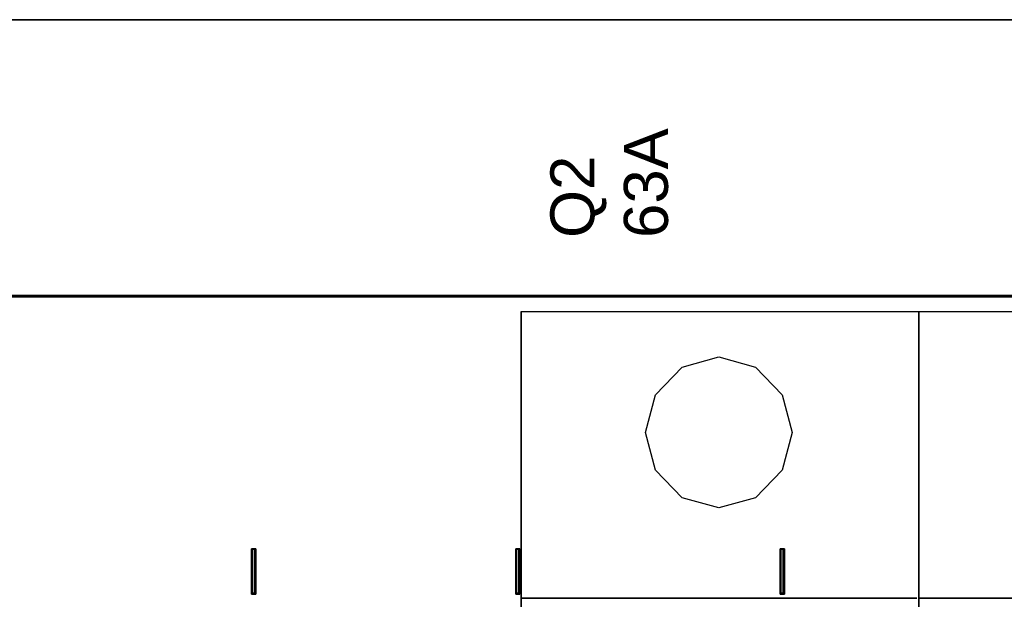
# Model space of a CAD drawing. Extents: x -631805 to -376315, y -40155 to 84873.
# Tile 158 of 256: x -515701 to -515031, y -20354 to -19960. Entities that reach past the tile are written whole.
import ezdxf

# ---------------------------------------------------------------- set-up
doc = ezdxf.new("R2010")
doc.units = 0
doc.header["$MEASUREMENT"] = 0
doc.layers.get('0').update_dxf_attribs({"color": 252})
doc.layers.add('45', color=8, linetype='Continuous')
doc.layers.add('50', color=7, linetype='Continuous')
doc.styles.get("Standard").update_dxf_attribs({"font": 'arial.ttf', "bigfont": 'BIGFONT.SHX'})

# ---------------------------------------------------------------- blocks, each defined once
blk = doc.blocks.new('*C988')
at = {"layer": '50', "color": 7}
blk.add_lwpolyline([(13.003722, -217.665396), (265.020137, -217.665396)], dxfattribs=at)
for points in [[(12.998674, -217.665396), (265.025185, -217.665396), (12.998674, -217.665396)], [(12.998674, -236.504246), (265.025185, -236.504246), (265.025185, -217.665396), (12.998674, -217.665396), (12.998674, -236.504246)], [(13.041091, -236.461875), (264.985419, -236.461875), (264.985419, -217.705118), (13.041091, -217.705118), (13.041091, -236.461875)], [(265.025185, -236.419505), (12.998674, -236.419505), (265.025185, -236.419505)], [(12.998674, -312.669973), (265.025185, -312.669973), (265.025185, -236.419505), (12.998674, -236.419505), (12.998674, -312.669973)], [(138.871426, -256.725423), (138.871426, -253.635046), (138.871426, -256.725423)], [(138.871426, -253.635046), (138.977466, -253.635046), (138.871426, -253.635046)], [(138.906552, -256.725423), (138.871426, -256.725423), (138.871426, -253.635046), (138.906552, -253.635046), (139.01193, -253.635046), (139.117307, -253.635046), (139.152433, -253.635046), (139.152433, -256.725423), (139.117307, -256.725423), (139.01193, -256.725423), (138.906552, -256.725423)], [(138.871426, -253.635046), (138.871426, -256.725423), (138.906552, -256.725423), (139.01193, -256.725423), (139.117307, -256.725423), (139.152433, -256.725423), (139.152433, -253.635046), (139.117307, -253.635046), (139.01193, -253.635046), (138.906552, -253.635046), (138.871426, -253.635046)], [(138.895285, -253.635046), (139.054346, -253.635046), (138.895285, -253.635046)], [(138.911191, -253.674768), (138.911191, -256.685701), (138.936376, -256.685701), (139.01193, -256.685701), (139.087483, -256.685701), (139.112668, -256.685701), (139.112668, -253.674768), (139.087483, -253.674768), (139.01193, -253.674768), (138.936376, -253.674768), (138.911191, -253.674768)], [(138.972164, -253.635046), (139.128574, -253.635046), (138.972164, -253.635046)], [(139.046393, -253.635046), (139.152433, -253.635046), (139.046393, -253.635046)], [(139.070252, -253.635046), (139.070252, -256.725423), (139.070252, -253.635046)], [(156.839992, -256.725423), (156.839992, -253.635046), (156.839992, -256.725423)], [(156.839992, -253.635046), (156.946033, -253.635046), (156.839992, -253.635046)], [(156.875118, -256.725423), (156.839992, -256.725423), (156.839992, -253.635046), (156.875118, -253.635046), (156.980496, -253.635046), (157.085874, -253.635046), (157.121, -253.635046), (157.121, -256.725423), (157.085874, -256.725423), (156.980496, -256.725423), (156.875118, -256.725423)], [(156.839992, -253.635046), (156.839992, -256.725423), (156.875118, -256.725423), (156.980496, -256.725423), (157.085874, -256.725423), (157.121, -256.725423), (157.121, -253.635046), (157.085874, -253.635046), (156.980496, -253.635046), (156.875118, -253.635046), (156.839992, -253.635046)], [(156.863852, -253.635046), (157.020261, -253.635046), (156.863852, -253.635046)], [(156.879758, -253.674768), (156.879758, -256.685701), (156.904942, -256.685701), (156.980496, -256.685701), (157.05605, -256.685701), (157.081235, -256.685701), (157.081235, -253.674768), (157.05605, -253.674768), (156.980496, -253.674768), (156.904942, -253.674768), (156.879758, -253.674768)], [(156.93808, -253.635046), (157.09449, -253.635046), (156.93808, -253.635046)], [(157.012308, -253.635046), (157.121, -253.635046), (157.012308, -253.635046)], [(157.038818, -253.635046), (157.038818, -256.725423), (157.038818, -253.635046)], [(174.829767, -256.725423), (174.829767, -253.635046), (174.829767, -256.725423)], [(174.829767, -253.635046), (174.962318, -253.635046), (174.829767, -253.635046)], [(174.900682, -256.725423), (174.829767, -256.725423), (174.829767, -253.635046), (174.900682, -253.635046), (174.971596, -253.635046), (175.077968, -253.635046), (175.113425, -253.635046), (175.113425, -256.725423), (175.077968, -256.725423), (174.971596, -256.725423), (174.900682, -256.725423)], [(174.829767, -253.635046), (174.829767, -256.725423), (174.900682, -256.725423), (174.971596, -256.725423), (175.077968, -256.725423), (175.113425, -256.725423), (175.113425, -253.635046), (175.077968, -253.635046), (174.971596, -253.635046), (174.900682, -253.635046), (174.829767, -253.635046)], [(174.872183, -253.674768), (174.872183, -256.685701), (174.922553, -256.685701), (174.972922, -256.685701), (175.048476, -256.685701), (175.07366, -256.685701), (175.07366, -253.674768), (175.048476, -253.674768), (174.972922, -253.674768), (174.922553, -253.674768), (174.872183, -253.674768)], [(174.880136, -253.635046), (175.012687, -253.635046), (174.880136, -253.635046)], [(174.930506, -253.635046), (175.086915, -253.635046), (174.930506, -253.635046)], [(175.004734, -253.635046), (175.113425, -253.635046), (175.004734, -253.635046)], [(175.031244, -253.635046), (175.031244, -256.725423), (175.031244, -253.635046)], [(138.871426, -256.64333), (138.977466, -256.64333), (138.871426, -256.64333)], [(138.895285, -256.64333), (139.054346, -256.64333), (138.895285, -256.64333)], [(138.972164, -256.64333), (139.128574, -256.64333), (138.972164, -256.64333)], [(139.046393, -256.64333), (139.152433, -256.64333), (139.046393, -256.64333)], [(156.839992, -256.64333), (156.946033, -256.64333), (156.839992, -256.64333)], [(156.863852, -256.64333), (157.020261, -256.64333), (156.863852, -256.64333)], [(156.93808, -256.64333), (157.09449, -256.64333), (156.93808, -256.64333)], [(157.012308, -256.64333), (157.121, -256.64333), (157.012308, -256.64333)], [(174.829767, -256.64333), (174.962318, -256.64333), (174.829767, -256.64333)], [(174.880136, -256.64333), (175.012687, -256.64333), (174.880136, -256.64333)], [(174.930506, -256.64333), (175.086915, -256.64333), (174.930506, -256.64333)], [(175.004734, -256.64333), (175.113425, -256.64333), (175.004734, -256.64333)]]:
    blk.add_lwpolyline(points, close=True, dxfattribs=at)
blk = doc.blocks.new('*U997')
at = {"layer": '45', "color": 255}
for points in [[(166.524143, -237.494649), (193.569778, -237.494649), (193.569778, -322.505155), (166.524143, -322.505155), (166.524143, -237.494649)], [(166.529445, -237.499945), (193.564476, -237.499945), (193.564476, -322.499859), (166.529445, -322.499859), (166.529445, -237.499945)], [(193.556523, -237.494649), (220.596857, -237.494649), (220.596857, -322.505155), (193.556523, -322.505155), (193.556523, -237.494649)]]:
    blk.add_lwpolyline(points, close=True, dxfattribs=at)
at = {"layer": '45', "color": 159}
for points in [[(166.524143, -237.494649), (193.569778, -237.494649), (193.569778, -322.505155), (166.524143, -322.505155), (166.524143, -237.494649)], [(193.556523, -237.494649), (220.596857, -237.494649), (220.596857, -322.505155), (193.556523, -322.505155), (193.556523, -237.494649)]]:
    blk.add_lwpolyline(points, close=True, dxfattribs=at)
at = {"layer": '45', "color": 179}
for points in [[(193.561825, -237.499945), (220.591555, -237.499945), (220.591555, -322.499859), (193.561825, -322.499859), (193.561825, -237.499945)], [(174.970271, -245.729056), (175.647742, -243.165008), (177.45778, -241.287189), (179.971146, -240.590322), (182.44314, -241.287189), (184.273864, -243.165008), (184.951335, -245.729056), (184.273864, -248.287783), (182.44314, -250.176241), (179.971146, -250.85715), (177.45778, -250.176241), (175.647742, -248.287783), (174.970271, -245.729056)], [(166.492331, -256.995533), (193.423973, -256.995533), (166.492331, -256.995533)], [(193.524711, -256.995533), (220.456353, -256.995533), (193.524711, -256.995533)]]:
    blk.add_lwpolyline(points, close=True, dxfattribs=at)

msp = doc.modelspace()

# ---------------------------------------------------------------- block references
at = {"xscale": 10, "yscale": 10, "zscale": 10}
msp.add_blockref('*C988', (-516931.5, -17783.09), dxfattribs=at)
ref = msp.add_blockref('*U997', (-517024.62, -17783.09), dxfattribs=dict(xscale=10, yscale=10, zscale=10))
ref.add_attrib('Oznaczenie', 'Q2', (-515309.62, -20108.09), dxfattribs={"height": 30, "rotation": 90, "flags": 2})
ref.add_attrib('Pr¹d znamionowy', '63A', (-515259.62, -20108.09), dxfattribs={"height": 30, "rotation": 90, "flags": 2})

doc.saveas('drawing.dxf')
